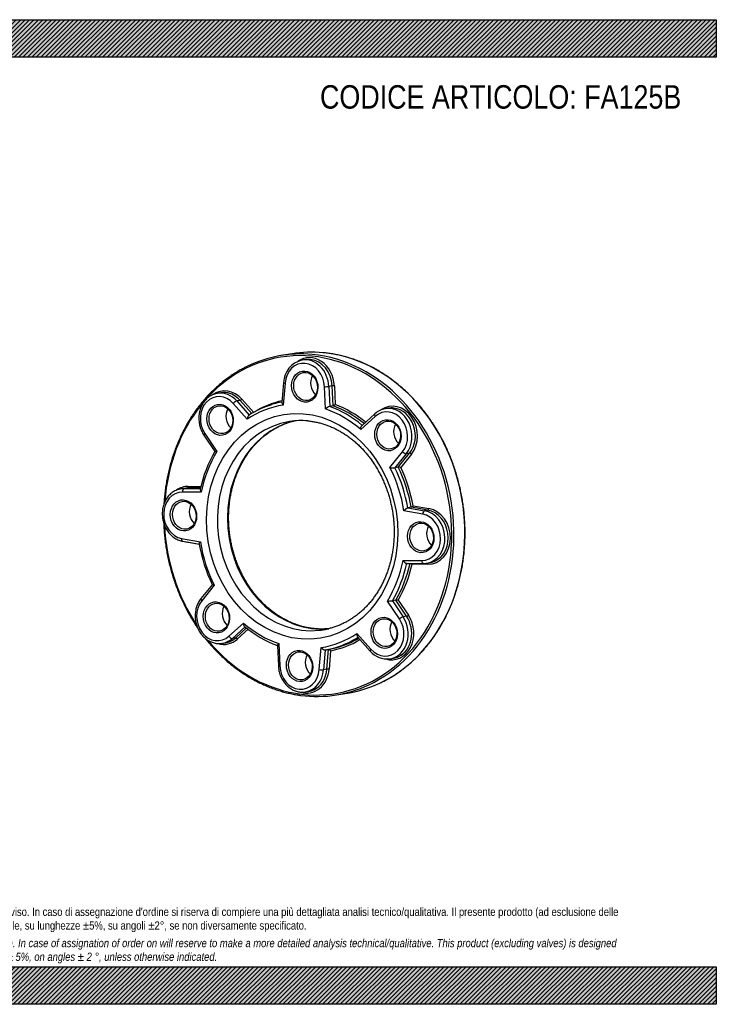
# Model space of a CAD drawing. Header units: millimetres. Extents: x 0 to 891, y 0 to 630.
# Tile 2 of 2: x 445 to 891, y 0 to 630. Entities that reach past the tile are written whole.
import ezdxf

# ---------------------------------------------------------------- set-up
doc = ezdxf.new("R2010")
doc.units = ezdxf.units.MM
doc.header["$LTSCALE"] = 3
doc.layers.add('Default', color=7, linetype='Continuous')
doc.layers.add('FA125B', color=7, linetype='Continuous')

# ---------------------------------------------------------------- blocks, each defined once
blk = doc.blocks.new('SE')
at = {"layer": 'FA125B', "color": 7, "linetype": 'Continuous'}
for p, q in [((619.72, 416.25), (612.74, 415.11)), ((628.28, 412.53), (626.13, 412.18)), ((614.28, 397.82), (613.23, 385)), ((615.2, 397.49), (614.05, 383.41)), ((574.14, 391.29), (571.99, 390.94)), ((641.05, 380.92), (640.43, 395.16)), ((645.34, 395.68), (643.19, 395.33)), ((643.19, 395.33), (643.75, 382.58)), ((645.9, 382.93), (645.34, 395.68)), ((646.72, 395.76), (647.24, 383.74)), ((591.07, 374.39), (582.12, 384.51)), ((586.47, 386.43), (584.32, 386.08)), ((584.32, 386.08), (592.34, 377.03)), ((593.91, 378.03), (586.47, 386.43)), ((587.57, 387.22), (595.13, 378.69)), ((645.9, 382.93), (643.75, 382.58)), ((681.46, 381.41), (679.31, 381.06)), ((672.92, 376.15), (663.62, 367.72)), ((672.65, 377.81), (664.27, 370.22)), ((563.3, 364.2), (570.28, 353.76)), ((563.89, 365.14), (571.56, 353.66)), ((682.29, 343.47), (690.36, 353.5)), ((692.69, 352.26), (685.46, 343.28)), ((687.61, 343.63), (694.84, 352.61)), ((696, 351.99), (689.19, 343.53)), ((694.84, 352.61), (692.69, 352.26)), ((687.61, 343.63), (685.46, 343.28)), ((550.73, 330.13), (548.58, 329.78)), ((561.63, 327.71), (549.59, 327.77)), ((552.72, 330.29), (550.57, 329.94)), ((550.57, 329.94), (561.08, 329.88)), ((561.17, 330.25), (552.72, 330.29)), ((553.22, 331.37), (561.42, 331.33)), ((703.23, 313.63), (691.22, 315.79)), ((695.86, 318.06), (693.71, 317.71)), ((693.71, 317.71), (704.46, 315.78)), ((706.61, 316.13), (695.86, 318.06)), ((697.1, 319.02), (707.23, 317.2)), ((706.61, 316.13), (704.46, 315.78)), ((549.03, 298.06), (561.03, 295.9)), ((549.75, 296.26), (560.36, 294.36)), ((560.37, 294.31), (552.55, 295.71)), ((690.63, 283.98), (702.67, 283.92)), ((692.94, 282.15), (703.74, 282.1)), ((706.56, 281.54), (696.4, 281.6)), ((705.83, 282.26), (707.97, 282.61)), ((568.7, 268.68), (561.41, 259.62)), ((569.97, 268.22), (561.89, 258.19)), ((686.03, 258.53), (683.88, 258.18)), ((692.9, 248.26), (686.03, 258.53)), ((687.61, 258.62), (694.08, 248.93)), ((688.37, 246.55), (680.7, 258.03)), ((683.88, 258.18), (690.75, 247.91)), ((692.9, 248.26), (690.75, 247.91)), ((579.34, 235.54), (588.64, 243.97)), ((589.69, 241.54), (581.49, 234.11)), ((583.64, 234.46), (590.62, 240.79)), ((591.61, 239.99), (584.71, 233.74)), ((583.64, 234.46), (581.49, 234.11)), ((661.19, 237.29), (670.14, 227.18)), ((661.59, 235.21), (669.72, 226.03)), ((575.1, 230.98), (577.25, 231.33)), ((610.34, 229.6), (610.91, 216.61)), ((611.21, 230.77), (611.83, 216.53)), ((637.06, 214.2), (638.21, 228.28)), ((642.99, 227.04), (640.84, 226.69)), ((641.96, 214.43), (642.99, 227.04)), ((640.84, 226.69), (639.81, 214.08)), ((644.31, 226.25), (643.34, 214.37)), ((682.42, 221.1), (684.57, 221.45)), ((641.96, 214.43), (639.81, 214.08)), ((628.27, 199.86), (630.42, 200.21)), ((648.12, 197.98), (655.1, 199.12))]:
    blk.add_line(p, q, dxfattribs=at)
for centre, radius, start, end in [((629.37, 397.44), 15.1, 103.2351, 178.54523), ((623.61, 328.02), 58.18, 107.0307, 122.79578), ((646.02, 375.85), 7.11, 108.69305, 134.38832), ((644.8, 386.26), 3.51, 288.23133, 314.1682), ((681.35, 368.38), 12.83, 98.88286, 132.71075), ((625.43, 327.93), 45.57, 84.62046, 98.90436), ((641.5, 312.63), 82.26, 149.97838, 168.15827), ((684.64, 355.93), 12.67, 259.32215, 273.72052), ((688.03, 337.87), 5.77, 78.35481, 94.11612), ((694.9, 320.56), 2.69, 290.94935, 324.84165), ((653.03, 310.1), 93.99, 189.54225, 206.19792), ((703.84, 293.05), 10.96, 269.48178, 278.95079), ((687.51, 246.01), 12.61, 89.54182, 96.74949), ((681.13, 281.52), 23.49, 268.94211, 276.70545), ((634.18, 294.17), 68.92, 229.42701, 249.7605), ((680.49, 234.98), 14, 219.72671, 276.91695)]:
    blk.add_arc(centre, radius, start, end, dxfattribs=at)
for centre, major_axis, ratio, start_param, end_param in [((629.89, 306.46), (-17.53, 107.58), 0.838841, 2.179456, 6.283185), ((630.43, 306.55), (17.69, -108.57), 0.838841, 2.927788, 3.387564), ((637.41, 307.68), (-17.69, 108.57), 0.838841, 6.06938, 6.283185), ((637.41, 307.68), (-17.69, 108.57), 0.838841, 3.376538, 6.06938), ((629.89, 306.46), (-17.53, 107.58), 0.838841, 0, 1.295518), ((627.79, 395.23), (2.41, -14.8), 0.838841, 1.430762, 4.424813), ((631.56, 395.84), (2.89, -17.77), 0.838841, 1.430762, 3.524154), ((628.87, 395.4), (2.73, -16.78), 0.838841, 3.141593, 3.156435), ((628.87, 395.4), (2.73, -16.78), 0.838841, 1.430762, 3.141593), ((631.02, 395.75), (2.73, -16.78), 0.838841, 2.918832, 3.141593), ((631.02, 395.75), (2.73, -16.78), 0.838841, 1.430762, 2.918832), ((630.43, 306.55), (17.69, -108.57), 0.838841, 0.22834, 2.927788), ((616.28, 397.66), (1.99, -0.16), 0.154401, 3.141316, 4.155724), ((639.08, 397.07), (1.45, -8.88), 0.838841, 3.946939, 5.477839), ((577.41, 374.6), (2.89, -17.77), 0.838841, 2.21616, 3.533442), ((574.72, 374.16), (2.73, -16.78), 0.838841, 3.125171, 3.141593), ((574.72, 374.16), (2.73, -16.78), 0.838841, 2.21616, 3.125171), ((576.87, 374.51), (2.73, -16.78), 0.838841, 2.916381, 3.141593), ((576.87, 374.51), (2.73, -16.78), 0.838841, 2.21616, 2.916381), ((641.5, 395.34), (-2, -0.09), 0.075982, 0.999633, 2.570429), ((646.18, 395.68), (-0.999, -0.044), 0.075982, 4.141226, 5.712022), ((573.65, 373.98), (2.41, -14.8), 0.838841, 2.21616, 5.210211), ((583.19, 384.68), (1.5, 1.33), 0.327437, 0.478294, 2.049091), ((587.03, 387.14), (0.749, 0.663), 0.327437, 3.619887, 5.190683), ((629.89, 306.46), (-13.11, 80.44), 0.838841, 0.051401, 0.338312), ((627.2, 306.02), (-12.95, 79.45), 0.838841, 0.015021, 0.115787), ((684.73, 364.72), (2.89, -17.77), 0.838841, 0.645364, 3.519948), ((584.93, 375.82), (1.45, -8.88), 0.838841, 3.946939, 5.477839), ((626.13, 305.84), (12.63, -77.48), 0.838841, 3.133214, 3.507759), ((626.13, 305.84), (-12.63, 77.48), 0.838841, 5.489409, 5.863954), ((627.2, 306.02), (-12.95, 79.45), 0.838841, 5.509403, 5.845179), ((629.35, 306.37), (-12.95, 79.45), 0.838841, 5.525558, 5.845179), ((629.89, 306.46), (-13.11, 80.44), 0.838841, 5.525555, 5.836099), ((680.97, 364.11), (2.41, -14.8), 0.838841, 0.645364, 3.639415), ((682.04, 364.29), (2.73, -16.78), 0.838841, 0.645364, 3.13754), ((684.19, 364.64), (2.73, -16.78), 0.838841, 2.908742, 3.141593), ((684.19, 364.64), (2.73, -16.78), 0.838841, 0.645364, 2.908742), ((628.82, 306.28), (-10.86, 66.62), 0.838841, 0, 3.093568), ((635.26, 307.33), (10.86, -66.62), 0.838841, 3.197747, 6.231147), ((628.82, 306.28), (-10.86, 66.62), 0.838841, 6.275605, 6.283185), ((673.99, 376.33), (1.34, -1.48), 0.478303, 3.14197, 4.411885), ((692.25, 365.95), (1.45, -8.88), 0.838841, 3.946939, 5.477839), ((564.96, 365.31), (1.66, 1.11), 0.259947, 2.089012, 3.142022), ((626.13, 305.84), (-12.63, 77.48), 0.838841, 0.77702, 1.151565), ((691.44, 353.68), (-1.56, 1.25), 0.434892, 1.198641, 2.769437), ((695.47, 351.9), (-0.779, 0.627), 0.434892, 4.340234, 5.91103), ((626.13, 305.84), (12.63, -77.48), 0.838841, 1.562418, 1.936963), ((627.2, 306.02), (-12.95, 79.45), 0.838841, 4.722785, 5.059781), ((629.35, 306.37), (-12.95, 79.45), 0.838841, 4.722785, 5.059781), ((629.89, 306.46), (-13.11, 80.44), 0.838841, 4.731865, 5.050701), ((550.24, 312.83), (2.41, -14.8), 0.838841, 3.001559, 5.99561), ((554, 313.44), (2.89, -17.77), 0.838841, 3.001559, 3.526399), ((551.32, 313), (2.73, -16.78), 0.838841, 3.122495, 3.141593), ((551.32, 313), (2.73, -16.78), 0.838841, 3.001559, 3.122495), ((550.66, 327.94), (0.01, 2), 0.539048, 0.090334, 1.66113), ((553.47, 313.35), (2.73, -16.78), 0.838841, 3.001559, 3.141593), ((552.68, 331.28), (0.005, 1), 0.539048, 3.231926, 4.802723), ((561.52, 314.67), (1.45, -8.88), 0.838841, 3.946939, 5.477839), ((704.3, 313.81), (-0.35, -1.97), 0.522022, 3.32362, 4.894416), ((703.09, 299.04), (-2.73, 16.78), 0.838841, 3.141593, 5.99561), ((705.78, 299.48), (-2.89, 17.77), 0.838841, 3.001559, 5.99561), ((706.69, 317.11), (-0.177, -0.984), 0.522022, 0.182027, 1.752823), ((705.24, 299.39), (-2.73, 16.78), 0.838841, 3.390309, 5.99561), ((702.02, 298.86), (-2.41, 14.8), 0.838841, 3.001559, 5.99561), ((629.89, 306.46), (-17.53, 107.58), 0.838841, 1.436654, 2.061622), ((713.3, 300.7), (1.45, -8.88), 0.838841, 3.946939, 5.477839), ((550.11, 298.23), (0.35, 1.97), 0.522022, 1.752823, 3.141593), ((554, 313.44), (2.89, -17.77), 0.838841, 5.92404, 5.99561), ((552.01, 295.63), (-0.177, -0.984), 0.522022, -4.530362, -4.484068), ((626.13, 305.84), (-12.63, 77.48), 0.838841, 1.562418, 1.936963), ((626.13, 305.84), (12.63, -77.48), 0.838841, 0.77702, 1.151565), ((703.75, 284.1), (0.01, 2), 0.539048, 1.66113, 3.142018), ((705.24, 299.39), (-2.73, 16.78), 0.838841, 3.141593, 3.390309), ((627.2, 306.02), (12.95, -79.45), 0.838841, 0.795794, 1.13279), ((629.35, 306.37), (12.95, -79.45), 0.838841, 0.795794, 1.127972), ((629.89, 306.46), (13.11, -80.44), 0.838841, 0.804874, 1.12371), ((703.09, 299.04), (-2.73, 16.78), 0.838841, 3.122495, 3.141593), ((706.03, 281.46), (-0.005, -1), 0.539048, 1.66113, 2.643736), ((562.97, 258.36), (1.56, -1.25), 0.434892, 3.141908, 4.340234), ((571.29, 247.58), (-2.41, 14.8), 0.838841, 0.645364, 3.639415), ((582.57, 249.42), (1.45, -8.88), 0.838841, 3.946939, 5.477839), ((678.61, 237.7), (-2.41, 14.8), 0.838841, 2.21616, 5.210211), ((682.37, 238.32), (-2.89, 17.77), 0.838841, 2.751537, 5.210211), ((679.69, 237.88), (-2.73, 16.78), 0.838841, 3.141593, 5.210211), ((681.84, 238.23), (-2.73, 16.78), 0.838841, 3.389706, 5.210211), ((689.45, 246.73), (-1.66, -1.11), 0.259947, 3.659809, 5.230605), ((693.55, 248.85), (-0.831, -0.556), 0.259947, 0.518216, 2.089012), ((626.13, 305.84), (12.63, -77.48), 0.838841, 5.489409, 5.863954), ((628.82, 306.28), (-10.86, 66.62), 0.838841, 3.093568, 3.18969), ((689.9, 239.54), (1.45, -8.88), 0.838841, 3.946939, 5.477839), ((575.05, 248.19), (-2.89, 17.77), 0.838841, 2.763333, 3.639415), ((572.37, 247.75), (-2.73, 16.78), 0.838841, 3.13754, 3.639415), ((580.42, 235.71), (1.34, -1.48), 0.478303, 4.411885, 5.982681), ((574.51, 248.1), (-2.73, 16.78), 0.838841, 3.381328, 3.639415), ((584.17, 233.65), (0.672, -0.741), 0.478303, 1.270292, 2.841088), ((626.13, 305.84), (-12.63, 77.48), 0.838841, 3.133214, 3.507759), ((629.89, 306.46), (13.11, -80.44), 0.838841, 0.019476, 0.314471), ((627.2, 306.02), (12.95, -79.45), 0.838841, 0.115787, 0.344105), ((629.35, 306.37), (12.95, -79.45), 0.838841, 0.223654, 0.317012), ((574.51, 248.1), (-2.73, 16.78), 0.838841, 3.141593, 3.381328), ((627.2, 306.02), (12.95, -79.45), 0.838841, 0.010396, 0.115787), ((629.35, 306.37), (12.95, -79.45), 0.838841, 0.010396, 0.223654), ((671.22, 227.36), (1.5, 1.33), 0.327437, 2.049091, 3.142087), ((635.75, 218.3), (1.45, -8.88), 0.838841, 3.946939, 5.477839), ((679.69, 237.88), (-2.73, 16.78), 0.838841, 3.125171, 3.141593), ((681.84, 238.23), (-2.73, 16.78), 0.838841, 3.141593, 3.389706), ((612.9, 216.7), (2, 0.09), 0.075982, 3.141405, 4.141226), ((624.46, 216.46), (-2.41, 14.8), 0.838841, 1.430762, 4.424813), ((628.22, 217.08), (-2.89, 17.77), 0.838841, 2.746732, 4.424813), ((627.69, 216.99), (-2.73, 16.78), 0.838841, 3.383032, 4.424813), ((638.13, 214.38), (-1.99, 0.16), 0.154401, 1.014131, 2.584927), ((642.8, 214.28), (0.997, -0.082), 0.154401, 1.014131, 2.584927), ((625.54, 216.64), (-2.73, 16.78), 0.838841, 3.156435, 4.424813), ((630.43, 306.55), (17.69, -108.57), 0.838841, 0, 0.22834), ((637.41, 307.68), (-17.69, 108.57), 0.838841, 3.141593, 3.376538), ((630.43, 306.55), (17.69, -108.57), 0.838841, 6.033779, 6.283185), ((625.54, 216.64), (-2.73, 16.78), 0.838841, 3.141593, 3.156435), ((627.69, 216.99), (-2.73, 16.78), 0.838841, 3.141593, 3.383032)]:
    blk.add_ellipse(centre, major_axis=major_axis, ratio=ratio, start_param=start_param, end_param=end_param, dxfattribs=at)
for centre, major_axis in [((627.79, 395.23), (1.61, -9.87)), ((628.33, 395.31), (-1.45, 8.88)), ((573.65, 373.98), (1.61, -9.87)), ((626.13, 305.84), (11.66, -71.56)), ((574.18, 374.07), (-1.45, 8.88)), ((680.97, 364.11), (1.61, -9.87)), ((681.5, 364.2), (-1.45, 8.88)), ((550.24, 312.83), (1.61, -9.87)), ((550.78, 312.91), (-1.45, 8.88)), ((702.02, 298.86), (1.61, -9.87)), ((702.55, 298.95), (-1.45, 8.88)), ((571.29, 247.58), (1.61, -9.87)), ((571.83, 247.67), (-1.45, 8.88)), ((678.61, 237.7), (1.61, -9.87)), ((679.15, 237.79), (-1.45, 8.88)), ((624.46, 216.46), (1.61, -9.87)), ((625, 216.55), (-1.45, 8.88))]:
    blk.add_ellipse(centre, major_axis=major_axis, ratio=0.838841, dxfattribs=at)
for points, knots in [([(675.89, 205.58), (676.85, 206.04), (678.6, 206.88), (681.5, 208.46), (684.4, 210.19), (687.26, 212.06), (690.06, 214.05), (692.78, 216.16), (695.43, 218.39), (698.01, 220.74), (700.51, 223.2), (702.93, 225.77), (705.26, 228.45), (707.51, 231.23), (709.66, 234.1), (711.72, 237.08), (713.68, 240.14), (715.55, 243.3), (717.31, 246.54), (718.97, 249.85), (720.52, 253.24), (721.97, 256.71), (723.31, 260.24), (724.53, 263.83), (725.64, 267.47), (726.64, 271.17), (727.52, 274.92), (728.28, 278.71), (728.93, 282.54), (729.45, 286.4), (729.86, 290.28), (730.15, 294.19), (730.32, 298.12), (730.36, 302.06), (730.29, 306.01), (730.09, 309.96), (729.78, 313.9), (729.34, 317.84), (728.79, 321.76), (728.12, 325.67), (727.32, 329.55), (726.42, 333.41), (725.39, 337.23), (724.26, 341.01), (723.01, 344.76), (721.65, 348.45), (720.18, 352.09), (718.6, 355.67), (716.91, 359.19), (715.13, 362.64), (713.24, 366.02), (711.26, 369.33), (709.17, 372.55), (707, 375.69), (704.73, 378.75), (702.38, 381.71), (699.94, 384.57), (697.42, 387.34), (694.83, 390), (692.16, 392.55), (689.41, 395), (686.6, 397.33), (683.73, 399.54), (680.8, 401.64), (677.81, 403.61), (674.76, 405.46), (671.67, 407.18), (668.54, 408.77), (665.36, 410.23), (662.15, 411.56), (658.9, 412.75), (655.63, 413.81), (652.34, 414.73), (649.02, 415.51), (645.7, 416.14), (642.47, 416.63), (640.56, 416.83), (639.52, 416.93)], [0, 0, 0, 0, 0.011513, 0.024879, 0.038247, 0.051617, 0.064988, 0.07836, 0.091734, 0.105109, 0.118486, 0.131864, 0.145244, 0.158625, 0.172007, 0.185391, 0.198775, 0.212161, 0.225547, 0.238935, 0.252323, 0.265712, 0.279102, 0.292492, 0.305882, 0.319273, 0.332665, 0.346056, 0.359448, 0.372841, 0.386233, 0.399625, 0.413018, 0.426411, 0.439804, 0.453197, 0.46659, 0.479983, 0.493376, 0.506769, 0.520163, 0.533556, 0.546949, 0.560343, 0.573736, 0.587129, 0.600523, 0.613916, 0.627309, 0.640703, 0.654096, 0.667488, 0.680881, 0.694274, 0.707666, 0.721058, 0.734449, 0.74784, 0.761231, 0.774621, 0.78801, 0.801398, 0.814786, 0.828172, 0.841558, 0.854942, 0.868325, 0.881706, 0.895087, 0.908465, 0.921843, 0.935218, 0.948592, 0.961965, 0.975336, 0.988705, 1, 1, 1, 1]), ([(591.02, 408.19), (590.19, 407.79), (588.56, 406.99), (585.79, 405.45), (582.9, 403.7), (580.05, 401.81), (577.27, 399.8), (574.56, 397.66), (571.92, 395.41), (569.35, 393.04), (566.87, 390.56), (564.47, 387.97), (562.15, 385.27), (559.92, 382.47), (557.79, 379.58), (555.74, 376.58), (553.8, 373.5), (551.95, 370.33), (550.21, 367.08), (548.57, 363.75), (547.04, 360.34), (545.61, 356.87), (544.3, 353.33), (543.09, 349.72), (542, 346.07), (541.03, 342.36), (540.17, 338.6), (539.43, 334.81), (538.8, 330.97), (538.3, 327.11), (537.94, 323.48), (537.77, 321.13), (537.71, 320.08)], [0, 0, 0, 0, 0.0100911, 0.0236938, 0.0372978, 0.0509032, 0.0645101, 0.0781185, 0.0917284, 0.1053399, 0.1189529, 0.1325674, 0.1461833, 0.1598006, 0.1734192, 0.1870389, 0.2006598, 0.2142818, 0.2279047, 0.2415284, 0.2551529, 0.2687781, 0.282404, 0.2960303, 0.3096572, 0.3232844, 0.336912, 0.35054, 0.3641681, 0.3777966, 0.3914252, 0.4023288, 0.4023288, 0.4023288, 0.4023288]), ([(572.23, 390.96), (571.94, 390.92), (571.28, 390.83), (570.13, 390.51), (568.88, 390.04), (567.67, 389.42), (566.52, 388.68), (565.44, 387.82), (564.44, 386.84), (563.53, 385.76), (562.71, 384.57), (561.98, 383.3), (561.37, 381.95), (560.87, 380.54), (560.48, 379.07), (560.22, 377.56), (560.08, 376.01), (560.06, 374.46), (560.16, 372.9), (560.39, 371.35), (560.74, 369.82), (561.21, 368.33), (561.79, 366.89), (562.49, 365.48), (563, 364.68), (563.3, 364.2)], [0, 0, 0, 0, 0.026124, 0.069621, 0.113111, 0.156637, 0.20024, 0.24395, 0.287788, 0.33176, 0.375865, 0.42009, 0.464421, 0.508838, 0.553324, 0.597864, 0.642443, 0.687052, 0.731685, 0.776336, 0.821002, 0.86568, 0.910367, 0.955057, 1, 1, 1, 1]), ([(613.23, 385), (613.23, 384.97), (613.23, 384.93), (613.24, 384.82), (613.25, 384.73), (613.31, 384.54), (613.35, 384.45), (613.45, 384.25), (613.51, 384.15), (613.64, 383.94), (613.71, 383.83), (613.87, 383.62), (613.96, 383.51), (614.05, 383.41)], [0.3225853, 0.3225853, 0.3225853, 0.3225853, 0.375, 0.375, 0.5, 0.5, 0.625, 0.625, 0.75, 0.75, 0.875, 0.875, 1, 1, 1, 1]), ([(642.89, 240.3), (642.68, 240.28), (641.6, 240.19), (639.7, 240.1), (637.12, 240.11), (634.54, 240.27), (631.96, 240.57), (629.39, 241.01), (626.84, 241.59), (624.3, 242.31), (621.78, 243.16), (619.3, 244.15), (616.85, 245.28), (614.43, 246.53), (612.07, 247.91), (609.75, 249.41), (607.48, 251.04), (605.28, 252.78), (603.13, 254.64), (601.05, 256.6), (599.05, 258.68), (597.12, 260.85), (595.27, 263.13), (593.51, 265.49), (591.83, 267.95), (590.24, 270.48), (588.75, 273.1), (587.36, 275.79), (586.06, 278.54), (584.87, 281.35), (583.79, 284.22), (582.81, 287.14), (581.94, 290.1), (581.19, 293.1), (580.55, 296.12), (580.03, 299.17), (579.62, 302.24), (579.33, 305.32), (579.15, 308.4), (579.1, 311.48), (579.16, 314.54), (579.34, 317.6), (579.64, 320.63), (580.05, 323.63), (580.58, 326.6), (581.23, 329.53), (581.99, 332.41), (582.86, 335.24), (583.84, 338.01), (584.92, 340.71), (586.11, 343.35), (587.41, 345.9), (588.8, 348.38), (590.29, 350.77), (591.87, 353.07), (593.55, 355.28), (595.31, 357.38), (597.15, 359.38), (599.07, 361.27), (601.07, 363.05), (603.14, 364.71), (605.28, 366.26), (607.49, 367.68), (609.75, 368.97), (612.06, 370.14), (614.43, 371.18), (616.84, 372.08), (619.08, 372.78), (620.56, 373.16), (621.18, 373.31)], [0.0203876, 0.0203876, 0.0203876, 0.0203876, 0.024001, 0.0387743, 0.0535419, 0.0683003, 0.0830464, 0.0977774, 0.1124915, 0.1271873, 0.1418639, 0.1565211, 0.1711591, 0.1857787, 0.2003807, 0.2149663, 0.229537, 0.244094, 0.2586389, 0.2731731, 0.2876979, 0.3022146, 0.3167244, 0.3312284, 0.3457274, 0.3602224, 0.374714, 0.3892028, 0.4036893, 0.4181741, 0.4326573, 0.4471393, 0.4616202, 0.4761004, 0.4905797, 0.5050585, 0.5195366, 0.5340143, 0.5484916, 0.5629686, 0.5774453, 0.591922, 0.6063989, 0.6208762, 0.6353542, 0.6498334, 0.6643143, 0.6787974, 0.6932835, 0.7077733, 0.7222679, 0.7367683, 0.7512757, 0.7657914, 0.7803168, 0.7948534, 0.8094028, 0.8239666, 0.8385461, 0.8531429, 0.8677582, 0.8823928, 0.8970476, 0.9117225, 0.9264173, 0.941131, 0.9558622, 0.9706086, 0.9817895, 0.9817895, 0.9817895, 0.9817895]), ([(592.1, 376.93), (592.1, 376.93), (592.1, 376.93), (592.02, 376.88), (591.94, 376.81), (591.79, 376.64), (591.72, 376.54), (591.59, 376.33), (591.53, 376.21), (591.42, 375.95), (591.37, 375.82), (591.28, 375.55), (591.24, 375.41), (591.17, 375.12), (591.14, 374.98), (591.1, 374.69), (591.08, 374.54), (591.07, 374.39)], [0.1245489, 0.1245489, 0.1245489, 0.1245489, 0.125, 0.125, 0.25, 0.25, 0.375, 0.375, 0.5, 0.5, 0.625, 0.625, 0.75, 0.75, 0.875, 0.875, 1, 1, 1, 1]), ([(629.7, 373.31), (630.17, 373.26), (631.38, 373.14), (633.58, 372.81), (636.12, 372.3), (638.67, 371.64), (641.2, 370.84), (643.7, 369.91), (646.16, 368.85), (648.59, 367.65), (650.98, 366.33), (653.32, 364.88), (655.61, 363.31), (657.84, 361.61), (660.02, 359.81), (662.12, 357.89), (664.16, 355.86), (666.12, 353.73), (668.01, 351.5), (669.81, 349.17), (671.53, 346.75), (673.15, 344.25), (674.69, 341.67), (676.12, 339.01), (677.46, 336.29), (678.7, 333.5), (679.83, 330.66), (680.85, 327.76), (681.77, 324.82), (682.57, 321.84), (683.26, 318.82), (683.84, 315.78), (684.3, 312.72), (684.64, 309.65), (684.86, 306.57), (684.97, 303.49), (684.96, 300.41), (684.83, 297.35), (684.58, 294.31), (684.22, 291.29), (683.74, 288.31), (683.15, 285.36), (682.44, 282.46), (681.62, 279.61), (680.68, 276.81), (679.64, 274.08), (678.5, 271.41), (677.25, 268.82), (675.9, 266.31), (674.45, 263.88), (672.91, 261.54), (671.27, 259.29), (669.55, 257.14), (667.74, 255.1), (665.86, 253.16), (663.89, 251.33), (661.85, 249.62), (659.74, 248.02), (657.56, 246.54), (655.33, 245.19), (653.04, 243.97), (650.69, 242.88), (648.3, 241.91), (645.88, 241.1), (643.81, 240.51), (642.67, 240.26), (642.26, 240.18)], [0, 0, 0, 0, 0.008062, 0.02414, 0.040205, 0.056251, 0.072276, 0.08828, 0.104263, 0.120226, 0.136169, 0.152093, 0.168, 0.183892, 0.19977, 0.215636, 0.23149, 0.247335, 0.263173, 0.279003, 0.294827, 0.310647, 0.326462, 0.342275, 0.358084, 0.373892, 0.389697, 0.405502, 0.421304, 0.437106, 0.452908, 0.468708, 0.484508, 0.500307, 0.516105, 0.531904, 0.547702, 0.563499, 0.579297, 0.595096, 0.610894, 0.626694, 0.642496, 0.6583, 0.674106, 0.689916, 0.705731, 0.721552, 0.73738, 0.753216, 0.769062, 0.78492, 0.800791, 0.816677, 0.832579, 0.848499, 0.864439, 0.8804, 0.896383, 0.912387, 0.928414, 0.944461, 0.960529, 0.976614, 0.992714, 1, 1, 1, 1]), ([(663.62, 367.72), (663.61, 367.87), (663.61, 368.02), (663.62, 368.31), (663.63, 368.46), (663.67, 368.74), (663.69, 368.89), (663.75, 369.16), (663.78, 369.3), (663.87, 369.55), (663.91, 369.67), (664.02, 369.89), (664.08, 369.99), (664.19, 370.13), (664.23, 370.18), (664.28, 370.22)], [0, 0, 0, 0, 0.125, 0.125, 0.25, 0.25, 0.375, 0.375, 0.5, 0.5, 0.625, 0.625, 0.75, 0.75, 0.8287943, 0.8287943, 0.8287943, 0.8287943]), ([(570.27, 353.77), (570.28, 353.76), (570.29, 353.75), (570.33, 353.74), (570.37, 353.73), (570.48, 353.71), (570.55, 353.71), (570.7, 353.69), (570.79, 353.69), (570.99, 353.68), (571.09, 353.67), (571.31, 353.67), (571.43, 353.66), (571.56, 353.66)], [0.3002074, 0.3002074, 0.3002074, 0.3002074, 0.375, 0.375, 0.5, 0.5, 0.625, 0.625, 0.75, 0.75, 0.875, 0.875, 1, 1, 1, 1]), ([(548.87, 329.81), (548.76, 329.8), (548.25, 329.75), (547.25, 329.51), (545.98, 329.09), (544.75, 328.53), (543.58, 327.84), (542.47, 327.03), (541.44, 326.1), (540.49, 325.05), (539.62, 323.91), (538.86, 322.67), (538.2, 321.36), (537.65, 319.97), (537.22, 318.52), (536.91, 317.02), (536.71, 315.49), (536.64, 313.94), (536.7, 312.37), (536.88, 310.82), (537.18, 309.28), (537.6, 307.77), (538.13, 306.31), (538.78, 304.9), (539.53, 303.56), (540.39, 302.3), (541.34, 301.13), (542.38, 300.06), (543.49, 299.1), (544.67, 298.26), (545.91, 297.55), (547.18, 296.97), (548.5, 296.53), (549.3, 296.36), (549.75, 296.26)], [0, 0, 0, 0, 0.007014, 0.038556, 0.070084, 0.101625, 0.13321, 0.164866, 0.196608, 0.228447, 0.260384, 0.292412, 0.324522, 0.356699, 0.388932, 0.421208, 0.453516, 0.485849, 0.518201, 0.550567, 0.582945, 0.615332, 0.647727, 0.680126, 0.712525, 0.744918, 0.777295, 0.809645, 0.841954, 0.874204, 0.906377, 0.93846, 0.970438, 1, 1, 1, 1]), ([(561, 329.52), (560.99, 329.47), (560.98, 329.43), (560.97, 329.29), (560.98, 329.19), (561.02, 328.98), (561.05, 328.87), (561.12, 328.65), (561.17, 328.53), (561.28, 328.3), (561.34, 328.18), (561.47, 327.95), (561.55, 327.83), (561.63, 327.71)], [0.3082169, 0.3082169, 0.3082169, 0.3082169, 0.375, 0.375, 0.5, 0.5, 0.625, 0.625, 0.75, 0.75, 0.875, 0.875, 1, 1, 1, 1]), ([(691.22, 315.79), (691.31, 315.89), (691.4, 315.99), (691.59, 316.2), (691.68, 316.3), (691.89, 316.51), (692, 316.61), (692.22, 316.81), (692.33, 316.9), (692.56, 317.09), (692.67, 317.17), (692.9, 317.33), (693.02, 317.41), (693.24, 317.53), (693.35, 317.59), (693.54, 317.67), (693.63, 317.69), (693.71, 317.71)], [0, 0, 0, 0, 0.125, 0.125, 0.25, 0.25, 0.375, 0.375, 0.5, 0.5, 0.625, 0.625, 0.75, 0.75, 0.875, 0.875, 1, 1, 1, 1]), ([(537.58, 307.87), (537.59, 307.74), (537.64, 306.3), (537.8, 303.53), (538.13, 299.59), (538.59, 295.65), (539.17, 291.73), (539.86, 287.83), (540.68, 283.95), (541.6, 280.1), (542.65, 276.29), (543.81, 272.51), (545.08, 268.78), (546.46, 265.1), (547.95, 261.47), (549.55, 257.9), (551.25, 254.39), (553.06, 250.95), (554.96, 247.58), (556.97, 244.29), (558.47, 242), (559.29, 240.79), (559.39, 240.64)], [0.4445967, 0.4445967, 0.4445967, 0.4445967, 0.445941, 0.4595702, 0.4731995, 0.4868289, 0.5004583, 0.5140877, 0.5277172, 0.5413468, 0.5549763, 0.5686059, 0.5822355, 0.5958651, 0.6094946, 0.6231241, 0.6367536, 0.6503829, 0.6640122, 0.6776413, 0.6912701, 0.6932431, 0.6932431, 0.6932431, 0.6932431]), ([(560.34, 294.52), (560.33, 294.54), (560.33, 294.56), (560.33, 294.64), (560.34, 294.71), (560.38, 294.86), (560.42, 294.94), (560.5, 295.12), (560.55, 295.21), (560.66, 295.4), (560.73, 295.5), (560.87, 295.7), (560.95, 295.8), (561.03, 295.9)], [0.3345973, 0.3345973, 0.3345973, 0.3345973, 0.375, 0.375, 0.5, 0.5, 0.625, 0.625, 0.75, 0.75, 0.875, 0.875, 1, 1, 1, 1]), ([(690.63, 283.98), (690.71, 283.86), (690.8, 283.74), (690.98, 283.52), (691.07, 283.4), (691.27, 283.18), (691.37, 283.08), (691.59, 282.88), (691.69, 282.78), (691.92, 282.6), (692.03, 282.52), (692.25, 282.38), (692.36, 282.32), (692.58, 282.22), (692.69, 282.19), (692.84, 282.16), (692.9, 282.15), (692.95, 282.15)], [0, 0, 0, 0, 0.125, 0.125, 0.25, 0.25, 0.375, 0.375, 0.5, 0.5, 0.625, 0.625, 0.75, 0.75, 0.875, 0.875, 0.9491017, 0.9491017, 0.9491017, 0.9491017]), ([(568.69, 268.61), (568.7, 268.6), (568.71, 268.59), (568.74, 268.55), (568.79, 268.53), (568.9, 268.48), (568.96, 268.45), (569.12, 268.4), (569.2, 268.38), (569.4, 268.33), (569.5, 268.31), (569.72, 268.26), (569.84, 268.24), (569.97, 268.22)], [0.3172847, 0.3172847, 0.3172847, 0.3172847, 0.375, 0.375, 0.5, 0.5, 0.625, 0.625, 0.75, 0.75, 0.875, 0.875, 1, 1, 1, 1]), ([(561.41, 259.62), (561.23, 259.39), (560.8, 258.84), (560.11, 257.78), (559.43, 256.49), (558.85, 255.12), (558.38, 253.68), (558.03, 252.2), (557.81, 250.67), (557.7, 249.13), (557.72, 247.57), (557.86, 246.01), (558.13, 244.46), (558.52, 242.95), (559.02, 241.47), (559.64, 240.04), (560.36, 238.68), (561.19, 237.4), (562.11, 236.2), (563.13, 235.1), (564.22, 234.11), (565.38, 233.24), (566.6, 232.49), (567.87, 231.87), (569.18, 231.39), (570.52, 231.05), (571.87, 230.84), (573.21, 230.79), (574.3, 230.85), (574.86, 230.95), (575.04, 230.98)], [0, 0, 0, 0, 0.020655, 0.05763, 0.094665, 0.131782, 0.168968, 0.206207, 0.243487, 0.280798, 0.318132, 0.355483, 0.392849, 0.430227, 0.467614, 0.505007, 0.542402, 0.579792, 0.617167, 0.654516, 0.69182, 0.729063, 0.766224, 0.803284, 0.840227, 0.877045, 0.913737, 0.950314, 0.986798, 1, 1, 1, 1]), ([(589.36, 241.81), (589.36, 241.81), (589.36, 241.81), (589.28, 241.88), (589.21, 241.96), (589.09, 242.14), (589.03, 242.24), (588.93, 242.47), (588.88, 242.59), (588.81, 242.84), (588.77, 242.97), (588.71, 243.25), (588.69, 243.39), (588.66, 243.68), (588.65, 243.82), (588.64, 243.97)], [0.2462752, 0.2462752, 0.2462752, 0.2462752, 0.25, 0.25, 0.375, 0.375, 0.5, 0.5, 0.625, 0.625, 0.75, 0.75, 0.875, 0.875, 1, 1, 1, 1]), ([(564.12, 234.22), (564.71, 233.47), (566.11, 231.75), (568.36, 229.13), (570.9, 226.39), (573.51, 223.74), (576.19, 221.21), (578.95, 218.79), (581.77, 216.48), (584.65, 214.29), (587.6, 212.21), (590.6, 210.26), (593.65, 208.44), (596.75, 206.74), (599.9, 205.17), (603.08, 203.74), (606.3, 202.44), (609.55, 201.27), (612.82, 200.24), (616.13, 199.34), (619.43, 198.6), (622.46, 198.03), (624.19, 197.8), (625.01, 197.69)], [0.7218182, 0.7218182, 0.7218182, 0.7218182, 0.7321552, 0.7457827, 0.7594098, 0.7730364, 0.7866623, 0.8002874, 0.8139117, 0.8275351, 0.8411575, 0.8547788, 0.8683989, 0.8820177, 0.8956351, 0.909251, 0.9228655, 0.9364783, 0.9500896, 0.9636993, 0.9773074, 0.9909139, 1, 1, 1, 1]), ([(661.19, 237.29), (661.18, 237.15), (661.17, 237), (661.17, 236.72), (661.18, 236.58), (661.2, 236.31), (661.22, 236.18), (661.27, 235.93), (661.3, 235.81), (661.37, 235.59), (661.41, 235.49), (661.5, 235.32), (661.55, 235.26), (661.59, 235.21)], [0, 0, 0, 0, 0.125, 0.125, 0.25, 0.25, 0.375, 0.375, 0.5, 0.5, 0.625, 0.625, 0.7233568, 0.7233568, 0.7233568, 0.7233568]), ([(610.34, 229.6), (610.34, 229.62), (610.34, 229.63), (610.35, 229.7), (610.37, 229.76), (610.43, 229.88), (610.47, 229.95), (610.58, 230.1), (610.64, 230.18), (610.78, 230.34), (610.85, 230.42), (611.02, 230.59), (611.11, 230.68), (611.21, 230.77)], [0.3312283, 0.3312283, 0.3312283, 0.3312283, 0.375, 0.375, 0.5, 0.5, 0.625, 0.625, 0.75, 0.75, 0.875, 0.875, 1, 1, 1, 1]), ([(638.21, 228.28), (638.3, 228.18), (638.4, 228.07), (638.6, 227.87), (638.71, 227.77), (638.93, 227.57), (639.05, 227.48), (639.28, 227.3), (639.4, 227.22), (639.64, 227.06), (639.77, 226.99), (640.01, 226.87), (640.13, 226.82), (640.36, 226.73), (640.47, 226.7), (640.67, 226.67), (640.76, 226.67), (640.84, 226.69)], [0, 0, 0, 0, 0.125, 0.125, 0.25, 0.25, 0.375, 0.375, 0.5, 0.5, 0.625, 0.625, 0.75, 0.75, 0.875, 0.875, 1, 1, 1, 1]), ([(644.31, 226.25), (644.12, 226.45), (643.89, 226.66), (643.53, 226.89), (643.4, 226.95), (643.18, 227.03), (643.07, 227.05), (642.99, 227.04)], [0, 0, 0, 0, 0.5, 0.5, 0.75, 0.75, 1, 1, 1, 1]), ([(610.91, 216.61), (610.92, 216.3), (610.97, 215.55), (611.14, 214.2), (611.46, 212.67), (611.9, 211.17), (612.45, 209.71), (613.12, 208.32), (613.89, 206.99), (614.76, 205.74), (615.72, 204.59), (616.77, 203.54), (617.9, 202.6), (619.09, 201.78), (620.33, 201.08), (621.62, 200.52), (622.94, 200.1), (624.29, 199.82), (625.64, 199.68), (626.98, 199.7), (627.96, 199.78), (628.43, 199.89), (628.49, 199.9)], [0, 0, 0, 0, 0.02944, 0.083307, 0.137199, 0.191106, 0.245025, 0.29895, 0.352873, 0.406784, 0.460667, 0.5145, 0.56826, 0.621918, 0.675444, 0.728815, 0.78201, 0.835022, 0.887858, 0.94054, 0.993105, 1, 1, 1, 1])]:
    blk.add_open_spline(points, degree=3, knots=knots, dxfattribs=at)
blk.add_open_spline([(695.94, 282.14), (696.11, 281.98), (696.27, 281.79), (696.4, 281.6)], degree=3, dxfattribs=at)

msp = doc.modelspace()

# ---------------------------------------------------------------- hatches: boundary and pattern name
at = {"layer": 'Default', "linetype": 'Continuous'}
h = msp.add_hatch(dxfattribs=at)
h.set_pattern_fill('LINE', scale=0.629921, angle=45, style=0)
h.paths.add_polyline_path([(891, 606), (891, 630), (0, 630), (0, 606)])
for points in [[(891, 606), (891, 630), (0, 630), (0, 606)], [(891, 0), (891, 24), (0, 24), (0, 0)]]:
    msp.add_hatch(color=7, dxfattribs=at).paths.add_polyline_path(points)
h = msp.add_hatch(dxfattribs=at)
h.set_pattern_fill('LINE', scale=0.62992, angle=45, style=0)
h.paths.add_polyline_path([(891, 0), (891, 24), (0, 24), (0, 0)])

# ---------------------------------------------------------------- linework, layer by layer
at = {"layer": 'Default', "color": 7, "linetype": 'Continuous'}
for p, q in [((0, 630), (891, 630)), ((891, 630), (891, 606)), ((891, 606), (0, 606)), ((0, 24), (891, 24)), ((891, 24), (891, 0)), ((891, 0), (0, 0))]:
    msp.add_line(p, q, dxfattribs=at)

# ---------------------------------------------------------------- block references
at = {"layer": 'Default'}
msp.add_blockref('SE', (0, 0), dxfattribs=at)

# ---------------------------------------------------------------- texts
at = {"layer": 'Default', "attachment_point": 1}
for s, insert, char_height, width in [('{\\fArial Narrow|b0||i0||c0|p34;\\C7;\\H15.;\\W1.;CODICE ARTICOLO: FA125B}', (637.56, 588.1), 15, 237.8988), ("{\\fArial Narrow|b0||i0||c0|p34;\\C7;\\H5.25;\\W1.;PLASTITALIA si riserva il diritto di revisionare la presente specifica, mantenendo la conformità alle prescrizioni del prodotto, senza alcun preavviso. In caso di assegnazione d'ordine si riserva di compiere una più dettagliata analisi tecnico/qualitativa. Il presente prodotto (ad esclusione delle \\P}{\\fArial Narrow|b0||i0||c0|p34;\\C7;\\H5.25;\\W1.;valvole) è progettato per applicazioni non previste dalla direttiva 2014/68/EU. Tolleranza su diametri e spessori come da normative se applicabile, su lunghezze ±5%, su angoli ±2°, se non diversamente specificato.\\P}{\\fArial Narrow|b0||i0||c0|p34;\\C7;\\H1.5;\\W1.;   \\P}{\\fArial Narrow|b0||i1||c0|p34;\\C7;\\H5.25;\\W1.;PLASTITALIA on reserves the right to revise this specification, maintaining the conformity to the requirements of the product, without any notice. In case of assignation of order on will reserve to make a more detailed analysis technical/qualitative. This product (excluding valves) is designed \\P}{\\fArial Narrow|b0||i1||c0|p34;\\C7;\\H5.25;\\W1.;for applications not covered by Directive 2014/68 / EU. The tolerance on diameters and thicknesses as the standards if applicable, on lengths ± 5%, on angles ± 2 °, unless otherwise indicated.\\P}", (60, 61.81), 5.25, 771)]:
    msp.add_mtext(s, dxfattribs=dict(at, insert=insert, char_height=char_height, width=width))

doc.saveas('drawing.dxf')
